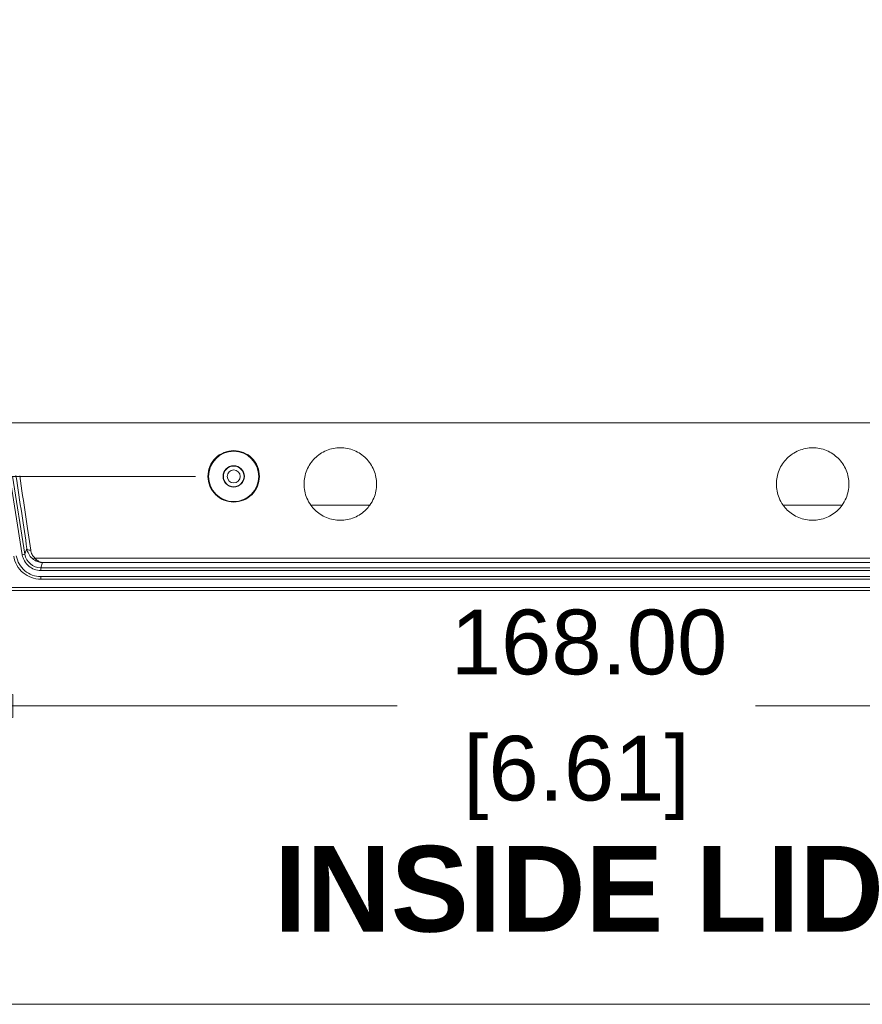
# Model space of a CAD drawing. Header units: millimetres. Extents: x 18 to 1379, y 18 to 1061.
# Tile 8 of 33: x 196 to 307, y 32 to 161. Entities that reach past the tile are written whole.
import ezdxf

# ---------------------------------------------------------------- set-up
doc = ezdxf.new("R2010")
doc.units = ezdxf.units.MM
doc.header["$LTSCALE"] = 5
for name, color, linetype, lineweight in [('Dimension (ANSI)', 7, 'Continuous', 9), ('Sketch Geometry (ANSI)', 7, 'Continuous', 9), ('Symbol (ANSI)', 7, 'Continuous', 9), ('Visible (ANSI)', 7, 'Continuous', 9), ('Visible Narrow (ANSI)', 7, 'Continuous', 9)]:
    doc.layers.add(name, color=color, linetype=linetype, lineweight=lineweight)
doc.styles.add('Label Text (ANSI)', font='arialbd.ttf')
doc.styles.add('Note Text (ANSI)', font='arial.ttf')
doc.dimstyles.new('Default - mm_inch (ANSI)', dxfattribs={"dimscale": 5, "dimtxt": 1.7, "dimasz": 2, "dimexe": 3.175, "dimexo": 1, "dimgap": 0.8, "dimtad": 0, "dimtih": 1, "dimtoh": 1, "dimrnd": 1e-08, "dimzin": 4, "dimdsep": 46, "dimtxsty": 'Note Text (ANSI)', "dimblk": 'Filled-1', "dimcen": 0.09, "dimdle": 10, "dimclrd": 256, "dimclre": 256, "dimclrt": 256, "dimadec": 1, "dimazin": 0, "dimtfac": 1.176471, "dimtofl": 0, "dimtmove": 0, "dimatfit": 3, "dimfxl": 1, "dimtolj": 1, "dimtzin": 0, "dimlwd": -1, "dimlwe": -1, "dimarcsym": 0})

# ---------------------------------------------------------------- blocks, each defined once
blk = doc.blocks.new('Borders Default Border')
at = {"layer": 'Sketch Geometry (ANSI)', "flags": 128}
blk.add_lwpolyline([(6.35, 6.35), (6.35, 209.55), (273.05, 209.55), (273.05, 6.35), (6.35, 6.35)], dxfattribs=at)
blk = doc.blocks.new('Filled-1')
at = {"color": 0}
for p, q in [((0, 0), (-1, 0.15)), ((-1, 0.15), (-1, -0.15)), ((-1, 0), (0, 0)), ((-1, -0.15), (0, 0))]:
    blk.add_line(p, q, dxfattribs=at)
at = {"color": 0, "flags": 128}
blk.add_lwpolyline([(-1, -0.15), (0, 0), (-1, 0.15), (-1, -0.15)], dxfattribs=at)
at = {"color": 0}
blk.add_solid([(-1, -0.15), (0, 0), (-1, 0.15), (-1, -0.15)], dxfattribs=at)
blk = doc.blocks.new('*D34')
at = {"layer": 'Defpoints', "color": 0, "transparency": 16777216}
for p in [(198.72, 283.07), (66.13, 89.07), (198.72, 89.07)]:
    blk.add_point(p, dxfattribs=at)
at = {"layer": 'Dimension (ANSI)', "transparency": 16777216}
for p, q in [((193.72, 283.07), (50.25, 283.07)), ((66.13, 273.07), (66.13, 223.97)), ((66.13, 99.07), (66.13, 188.4)), ((193.72, 89.07), (50.25, 89.07))]:
    blk.add_line(p, q, dxfattribs=at)
at = {"layer": 'Dimension (ANSI)', "transparency": 16777216, "xscale": 10, "yscale": 10, "zscale": 10}
for p, rotation in [((66.13, 283.07), 90), ((66.13, 89.07), 270)]:
    blk.add_blockref('Filled-1', p, dxfattribs=dict(at, rotation=rotation))
at = {"layer": 'Dimension (ANSI)', "transparency": 16777216, "char_height": 8.5, "attachment_point": 5, "style": 'Note Text (ANSI)'}
for s, insert in [('\\A1; 194.00', (66.13, 214.52)), ('\\A1;[7.64]', (66.13, 196.74))]:
    blk.add_mtext(s, dxfattribs=dict(at, insert=insert))
blk = doc.blocks.new('*D36')
at = {"layer": 'Defpoints', "color": 0, "transparency": 16777216}
for p in [(95.27, 271.07), (224.05, 271.07), (224.05, 101.07)]:
    blk.add_point(p, dxfattribs=at)
at = {"layer": 'Dimension (ANSI)', "transparency": 16777216}
for p, q in [((219.05, 271.07), (79.4, 271.07)), ((95.27, 261.07), (95.27, 176.45)), ((95.27, 111.07), (95.27, 140.87)), ((219.05, 101.07), (79.4, 101.07))]:
    blk.add_line(p, q, dxfattribs=at)
at = {"layer": 'Dimension (ANSI)', "transparency": 16777216, "xscale": 10, "yscale": 10, "zscale": 10}
for p, rotation in [((95.27, 271.07), 90), ((95.27, 101.07), 270)]:
    blk.add_blockref('Filled-1', p, dxfattribs=dict(at, rotation=rotation))
at = {"layer": 'Dimension (ANSI)', "transparency": 16777216, "char_height": 8.5, "attachment_point": 5, "style": 'Note Text (ANSI)'}
for s, insert in [('\\A1; 170.00', (95.27, 167)), ('\\A1;[6.69]', (95.27, 149.21))]:
    blk.add_mtext(s, dxfattribs=dict(at, insert=insert))
blk = doc.blocks.new('*D43')
at = {"layer": 'Defpoints', "color": 0, "transparency": 16777216}
for p in [(185.05, 102.07), (353.05, 102.07), (353.05, 70.93)]:
    blk.add_point(p, dxfattribs=at)
at = {"layer": 'Dimension (ANSI)', "transparency": 16777216}
for p, q in [((185.05, 97.07), (185.05, 55.06)), ((353.05, 97.07), (353.05, 55.06)), ((195.05, 70.93), (245.52, 70.93)), ((343.05, 70.93), (292.57, 70.93))]:
    blk.add_line(p, q, dxfattribs=at)
at = {"layer": 'Dimension (ANSI)', "transparency": 16777216, "xscale": 10, "yscale": 10, "zscale": 10, "rotation": 180}
blk.add_blockref('Filled-1', (185.05, 70.93), dxfattribs=at)
at = {"layer": 'Dimension (ANSI)', "transparency": 16777216, "xscale": 10, "yscale": 10, "zscale": 10}
blk.add_blockref('Filled-1', (353.05, 70.93), dxfattribs=at)
at = {"layer": 'Dimension (ANSI)', "transparency": 16777216, "char_height": 8.5, "attachment_point": 5, "style": 'Note Text (ANSI)'}
for s, insert in [('\\A1; 168.00', (269.05, 79.27)), ('\\A1;[6.61]', (269.05, 61.48))]:
    blk.add_mtext(s, dxfattribs=dict(at, insert=insert))

msp = doc.modelspace()

# ---------------------------------------------------------------- linework, layer by layer
at = {"layer": 'Visible (ANSI)'}
for p, q in [((194.674, 101.056), (196.3, 90.788)), ((195.019, 101.111), (196.645, 90.843)), ((234.168, 97.307), (241.927, 97.307)), ((296.168, 97.307), (303.927, 97.307)), ((339.376, 89.072), (198.719, 89.072)), ((198.719, 88.722), (339.376, 88.722)), ((198.719, 87.922), (339.376, 87.922)), ((339.376, 87.572), (198.719, 87.572)), ((194.047, 86.47), (344.047, 86.47)), ((344.047, 86.084), (194.047, 86.084))]:
    msp.add_line(p, q, dxfattribs=at)
for radius in [3.3, 1.4]:
    msp.add_circle((224.047, 101.07), radius, dxfattribs=at)
msp.add_ellipse((198.72, 91.173), major_axis=(-0.69, -1.985), ratio=0.9993173, start_param=5.2043718, end_param=6.6175924, dxfattribs=at)
for points, knots in [([(224.047, 97.707), (223.624, 97.707), (223.176, 97.791), (222.354, 98.128), (221.98, 98.38), (221.377, 98.968), (221.112, 99.349), (220.757, 100.185), (220.668, 100.64), (220.665, 101.491), (220.746, 101.944), (221.09, 102.783), (221.352, 103.169), (221.956, 103.772), (222.336, 104.032), (223.169, 104.377), (223.622, 104.462), (224.473, 104.462), (224.926, 104.377), (225.759, 104.032), (226.138, 103.772), (226.743, 103.169), (227.005, 102.783), (227.348, 101.944), (227.43, 101.491), (227.426, 100.64), (227.338, 100.185), (226.983, 99.349), (226.717, 98.968), (226.114, 98.38), (225.741, 98.128), (224.919, 97.791), (224.47, 97.707), (224.047, 97.707)], [0, 0, 0, 0, 0.1268621, 0.1268621, 0.2537243, 0.2537243, 0.3865324, 0.3865324, 0.5193404, 0.5193404, 0.6495835, 0.6495835, 0.7798265, 0.7798265, 0.9074038, 0.9074038, 1.0349811, 1.0349811, 1.1625584, 1.1625584, 1.2901357, 1.2901357, 1.4203788, 1.4203788, 1.5506218, 1.5506218, 1.6834299, 1.6834299, 1.816238, 1.816238, 1.9431001, 1.9431001, 2.0699622, 2.0699622, 2.0699622, 2.0699622]), ([(238.047, 95.307), (237.447, 95.307), (236.813, 95.428), (235.657, 95.903), (235.135, 96.258), (234.523, 96.854), (234.336, 97.071), (234.168, 97.307)], [0, 0, 0, 0, 0.17995075, 0.17995075, 0.3599015, 0.3599015, 0.4472112, 0.4472112, 0.4472112, 0.4472112]), ([(241.927, 97.307), (241.771, 97.088), (241.598, 96.885), (241.002, 96.289), (240.474, 95.923), (239.302, 95.432), (238.658, 95.307), (238.047, 95.307)], [-0.4474683, -0.4474683, -0.4474683, -0.4474683, -0.36631586, -0.36631586, -0.18315793, -0.18315793, 0, 0, 0, 0]), ([(300.047, 95.307), (299.447, 95.307), (298.813, 95.428), (297.657, 95.903), (297.135, 96.258), (296.523, 96.854), (296.336, 97.071), (296.168, 97.307)], [0, 0, 0, 0, 0.17995075, 0.17995075, 0.3599015, 0.3599015, 0.4472112, 0.4472112, 0.4472112, 0.4472112]), ([(303.927, 97.307), (303.759, 97.071), (303.571, 96.854), (302.96, 96.258), (302.437, 95.903), (301.281, 95.428), (300.647, 95.307), (300.047, 95.307)], [-0.4472112, -0.4472112, -0.4472112, -0.4472112, -0.3599015, -0.3599015, -0.17995075, -0.17995075, 0, 0, 0, 0]), ([(198.719, 87.572), (197.881, 87.572), (197.046, 87.876), (196.405, 88.414), (195.747, 88.966), (195.298, 89.761), (195.164, 90.609)], [-0.3344071, -0.3344071, -0.3344071, -0.3344071, 0.3635724, 0.3635724, 0.3635724, 1.0788135, 1.0788135, 1.0788135, 1.0788135]), ([(195.51, 90.663), (195.631, 89.898), (196.036, 89.181), (196.63, 88.682), (197.209, 88.196), (197.963, 87.922), (198.719, 87.922)], [-1.0788135, -1.0788135, -1.0788135, -1.0788135, -0.3635724, -0.3635724, -0.3635724, 0.3344071, 0.3344071, 0.3344071, 0.3344071]), ([(196.3, 90.788), (196.391, 90.211), (196.697, 89.671), (197.144, 89.295), (197.581, 88.928), (198.149, 88.722), (198.719, 88.722)], [-1.0788135, -1.0788135, -1.0788135, -1.0788135, -0.3635724, -0.3635724, -0.3635724, 0.3344071, 0.3344071, 0.3344071, 0.3344071])]:
    msp.add_open_spline(points, degree=3, knots=knots, dxfattribs=at)
at = {"layer": 'Visible Narrow (ANSI)'}
for p, q in [((194.047, 108.117), (344.047, 108.117)), ((196.645, 90.843), (196.3, 90.788)), ((196.645, 90.843), (196.905, 91.589)), ((340.144, 90.355), (197.95, 90.355)), ((198.96, 89.765), (198.719, 89.072)), ((198.96, 89.765), (339.135, 89.765)), ((198.719, 88.722), (198.719, 89.072)), ((198.719, 87.572), (198.719, 87.922))]:
    msp.add_line(p, q, dxfattribs=at)
for radius in [1.356, 0.856]:
    msp.add_circle((224.047, 101.07), radius, dxfattribs=at)
for centre, major_axis, ratio, start_param, end_param in [((193.881, 108.039), (4.563, -28.801), 0.01724, 0.9601154, 1.327623), ((194.375, 108.117), (4.563, -29.301), 0.0169599, 0.9602056, 1.3277132), ((197.398, 91.667), (-0.495, -0.072), 0.567123, 0.0211911, 1.4881361), ((197.95, 90.658), (-0.325, -0.38), 0.4441265, 0.0386605, 1.0922183)]:
    msp.add_ellipse(centre, major_axis=major_axis, ratio=ratio, start_param=start_param, end_param=end_param, dxfattribs=at)
for points, knots in [([(234.168, 97.307), (233.968, 97.588), (233.796, 97.895), (233.41, 98.81), (233.285, 99.457), (233.285, 100.659), (233.401, 101.296), (233.888, 102.475), (234.258, 103.018), (235.111, 103.866), (235.644, 104.23), (236.814, 104.713), (237.45, 104.832), (238.047, 104.832), (238.644, 104.832), (239.281, 104.713), (240.451, 104.23), (240.984, 103.866), (241.837, 103.018), (242.207, 102.475), (242.693, 101.296), (242.81, 100.659), (242.81, 99.457), (242.685, 98.81), (242.299, 97.895), (242.127, 97.588), (241.927, 97.307)], [-1.0209856, -1.0209856, -1.0209856, -1.0209856, -0.9170659, -0.9170659, -0.7259874, -0.7259874, -0.5420528, -0.5420528, -0.3581182, -0.3581182, -0.1790591, -0.1790591, 0, 0, 0, 0.1790591, 0.1790591, 0.3581182, 0.3581182, 0.5420528, 0.5420528, 0.7259874, 0.7259874, 0.9170659, 0.9170659, 1.0209856, 1.0209856, 1.0209856, 1.0209856]), ([(296.168, 97.307), (295.962, 97.596), (295.786, 97.913), (295.406, 98.83), (295.285, 99.467), (295.285, 100.657), (295.4, 101.291), (295.883, 102.467), (296.251, 103.008), (297.101, 103.858), (297.635, 104.225), (298.809, 104.712), (299.448, 104.832), (300.047, 104.832), (300.644, 104.832), (301.281, 104.713), (302.451, 104.23), (302.984, 103.866), (303.837, 103.018), (304.207, 102.475), (304.693, 101.296), (304.81, 100.659), (304.81, 99.457), (304.685, 98.81), (304.299, 97.895), (304.127, 97.588), (303.927, 97.307)], [-1.0207608, -1.0207608, -1.0207608, -1.0207608, -0.9139215, -0.9139215, -0.7259869, -0.7259869, -0.542796, -0.542796, -0.3596051, -0.3596051, -0.1798026, -0.1798026, 0, 0, 0, 0.1790591, 0.1790591, 0.3581182, 0.3581182, 0.5420528, 0.5420528, 0.7259874, 0.7259874, 0.9170659, 0.9170659, 1.0209856, 1.0209856, 1.0209856, 1.0209856]), ([(196.905, 91.589), (196.941, 91.348), (197.017, 91.113), (197.255, 90.665), (197.421, 90.452), (197.632, 90.273)], [0, 0, 0, 0, 0.06786112, 0.06786112, 0.13870668, 0.13870668, 0.13870668, 0.13870668]), ([(197.95, 90.355), (197.79, 90.495), (197.663, 90.661), (197.483, 91.011), (197.425, 91.194), (197.398, 91.381)], [-0.13870668, -0.13870668, -0.13870668, -0.13870668, -0.06786112, -0.06786112, 0, 0, 0, 0]), ([(197.632, 90.273), (197.725, 90.194), (197.823, 90.124), (198.085, 89.968), (198.252, 89.897), (198.599, 89.796), (198.78, 89.769), (198.96, 89.765)], [0, 0, 0, 0, 0.03132848, 0.03132848, 0.08145405, 0.08145405, 0.13385369, 0.13385369, 0.13385369, 0.13385369]), ([(198.96, 89.765), (198.823, 89.771), (198.686, 89.803), (198.422, 89.921), (198.295, 90.003), (198.096, 90.184), (198.021, 90.264), (197.95, 90.355)], [-0.13385369, -0.13385369, -0.13385369, -0.13385369, -0.08145405, -0.08145405, -0.03132848, -0.03132848, 0, 0, 0, 0])]:
    msp.add_open_spline(points, degree=3, knots=knots, dxfattribs=at)

# ---------------------------------------------------------------- block references
at = {"xscale": 5, "yscale": 5, "zscale": 5}
msp.add_blockref('Borders Default Border', (0, 0), dxfattribs=at)

# ---------------------------------------------------------------- texts
at = {"layer": 'Symbol (ANSI)', "insert": (229.329, 41.134), "char_height": 11.25, "attachment_point": 7, "style": 'Label Text (ANSI)'}
msp.add_mtext('INSIDE LID', dxfattribs=at)

# ---------------------------------------------------------------- dimensions: what is measured, and where the dimension line sits
at = {"layer": 'Dimension (ANSI)'}
for base, p1, p2, angle, text, override, picture, middle in [((66.127, 89.072), (198.719, 283.068), (198.719, 89.072), 270, ' <>\\X[7.64]', {"dimgap": 0.8, "dimdec": 2, "dimpost": '\\X', "dimtol": 0, "dimlim": 0, "dimtp": 0, "dimtm": 0, "dimtdec": 2, "dimatfit": 1}, '*D34', (66.127, 206.183)), ((95.274, 271.07), (224.047, 101.07), (224.047, 271.07), 90, ' <>\\X[6.69]', {"dimgap": 0.8, "dimdec": 2, "dimpost": '\\X', "dimtol": 0, "dimlim": 0, "dimtp": 0, "dimtm": 0, "dimtdec": 2, "dimatfit": 1}, '*D36', (95.274, 158.662)), ((353.047, 70.932), (185.047, 102.07), (353.047, 102.07), 180, ' <>\\X[6.61]', {"dimgap": 0.8, "dimtih": 0, "dimtoh": 0, "dimdec": 2, "dimpost": '\\X', "dimtol": 0, "dimlim": 0, "dimtp": 0, "dimtm": 0, "dimtdec": 2, "dimatfit": 1}, '*D43', (269.047, 70.932))]:
    dim = msp.add_linear_dim(base=base, p1=p1, p2=p2, angle=angle, text=text, dimstyle='Default - mm_inch (ANSI)', override=override, dxfattribs=at)
    dim.commit()
    dim.dimension.update_dxf_attribs({"geometry": picture, "text_midpoint": middle, "dimtype": 160})

doc.saveas('drawing.dxf')
